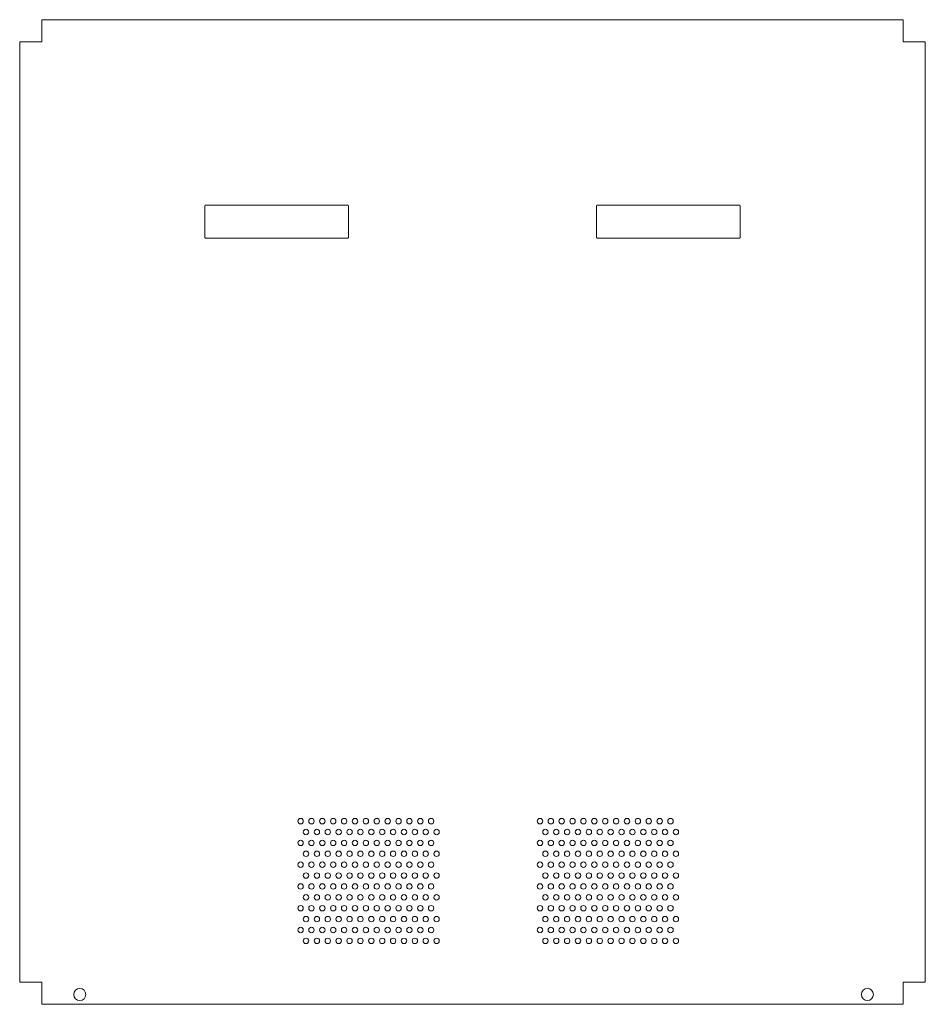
# Model space of a CAD drawing. Header units: millimetres. Extents: x -20 to 812, y 0 to 904.
import ezdxf

# ---------------------------------------------------------------- set-up
doc = ezdxf.new("R2010")
doc.units = ezdxf.units.MM
doc.linetypes.add('K5LT_THIN', pattern=[0])

msp = doc.modelspace()

# ---------------------------------------------------------------- linework, layer by layer
at = {"color": 7, "linetype": 'K5LT_THIN', "lineweight": 18}
msp.add_lwpolyline([(-20.24, 20.24), (-20.24, 884.24), (-2.24, 884.24), (0, 884.24), (0, 886.47), (0, 904.47), (792, 904.47), (792, 886.47), (792, 884.24), (794.24, 884.24), (812.24, 884.24), (812.24, 20.24), (794.24, 20.24), (792, 20.24), (792, 18), (792, 0), (0, 0), (0, 18), (0, 20.24), (-2.24, 20.24)], close=True, dxfattribs=at)
for points in [[(151, 703.74), (281, 703.74, 0.414214), (282, 704.74), (282, 733.24, 0.414214), (281, 734.24), (151, 734.24, 0.414214), (150, 733.24), (150, 704.74, 0.414214)], [(511, 703.74), (641, 703.74, 0.414214), (642, 704.74), (642, 733.24, 0.414214), (641, 734.24), (511, 734.24, 0.414214), (510, 733.24), (510, 704.74, 0.414214)], [(240.5, 168.24, 1), (235.5, 168.24, 1)], [(250.5, 168.24, 1), (245.5, 168.24, 1)], [(260.5, 168.24, 1), (255.5, 168.24, 1)], [(270.5, 168.24, 1), (265.5, 168.24, 1)], [(280.5, 168.24, 1), (275.5, 168.24, 1)], [(290.5, 168.24, 1), (285.5, 168.24, 1)], [(300.5, 168.24, 1), (295.5, 168.24, 1)], [(310.5, 168.24, 1), (305.5, 168.24, 1)], [(320.5, 168.24, 1), (315.5, 168.24, 1)], [(330.5, 168.24, 1), (325.5, 168.24, 1)], [(340.5, 168.24, 1), (335.5, 168.24, 1)], [(350.5, 168.24, 1), (345.5, 168.24, 1)], [(360.5, 168.24, 1), (355.5, 168.24, 1)], [(460.5, 168.24, 1), (455.5, 168.24, 1)], [(470.5, 168.24, 1), (465.5, 168.24, 1)], [(480.5, 168.24, 1), (475.5, 168.24, 1)], [(490.5, 168.24, 1), (485.5, 168.24, 1)], [(500.5, 168.24, 1), (495.5, 168.24, 1)], [(510.5, 168.24, 1), (505.5, 168.24, 1)], [(520.5, 168.24, 1), (515.5, 168.24, 1)], [(530.5, 168.24, 1), (525.5, 168.24, 1)], [(540.5, 168.24, 1), (535.5, 168.24, 1)], [(550.5, 168.24, 1), (545.5, 168.24, 1)], [(560.5, 168.24, 1), (555.5, 168.24, 1)], [(570.5, 168.24, 1), (565.5, 168.24, 1)], [(580.5, 168.24, 1), (575.5, 168.24, 1)], [(245.5, 158.24, 1), (240.5, 158.24, 1)], [(255.5, 158.24, 1), (250.5, 158.24, 1)], [(265.5, 158.24, 1), (260.5, 158.24, 1)], [(275.5, 158.24, 1), (270.5, 158.24, 1)], [(285.5, 158.24, 1), (280.5, 158.24, 1)], [(295.5, 158.24, 1), (290.5, 158.24, 1)], [(305.5, 158.24, 1), (300.5, 158.24, 1)], [(315.5, 158.24, 1), (310.5, 158.24, 1)], [(325.5, 158.24, 1), (320.5, 158.24, 1)], [(335.5, 158.24, 1), (330.5, 158.24, 1)], [(345.5, 158.24, 1), (340.5, 158.24, 1)], [(355.5, 158.24, 1), (350.5, 158.24, 1)], [(365.5, 158.24, 1), (360.5, 158.24, 1)], [(465.5, 158.24, 1), (460.5, 158.24, 1)], [(475.5, 158.24, 1), (470.5, 158.24, 1)], [(485.5, 158.24, 1), (480.5, 158.24, 1)], [(495.5, 158.24, 1), (490.5, 158.24, 1)], [(505.5, 158.24, 1), (500.5, 158.24, 1)], [(515.5, 158.24, 1), (510.5, 158.24, 1)], [(525.5, 158.24, 1), (520.5, 158.24, 1)], [(535.5, 158.24, 1), (530.5, 158.24, 1)], [(545.5, 158.24, 1), (540.5, 158.24, 1)], [(555.5, 158.24, 1), (550.5, 158.24, 1)], [(565.5, 158.24, 1), (560.5, 158.24, 1)], [(575.5, 158.24, 1), (570.5, 158.24, 1)], [(585.5, 158.24, 1), (580.5, 158.24, 1)], [(240.5, 148.24, 1), (235.5, 148.24, 1)], [(250.5, 148.24, 1), (245.5, 148.24, 1)], [(260.5, 148.24, 1), (255.5, 148.24, 1)], [(270.5, 148.24, 1), (265.5, 148.24, 1)], [(280.5, 148.24, 1), (275.5, 148.24, 1)], [(290.5, 148.24, 1), (285.5, 148.24, 1)], [(300.5, 148.24, 1), (295.5, 148.24, 1)], [(310.5, 148.24, 1), (305.5, 148.24, 1)], [(320.5, 148.24, 1), (315.5, 148.24, 1)], [(330.5, 148.24, 1), (325.5, 148.24, 1)], [(340.5, 148.24, 1), (335.5, 148.24, 1)], [(350.5, 148.24, 1), (345.5, 148.24, 1)], [(360.5, 148.24, 1), (355.5, 148.24, 1)], [(460.5, 148.24, 1), (455.5, 148.24, 1)], [(470.5, 148.24, 1), (465.5, 148.24, 1)], [(480.5, 148.24, 1), (475.5, 148.24, 1)], [(490.5, 148.24, 1), (485.5, 148.24, 1)], [(500.5, 148.24, 1), (495.5, 148.24, 1)], [(510.5, 148.24, 1), (505.5, 148.24, 1)], [(520.5, 148.24, 1), (515.5, 148.24, 1)], [(530.5, 148.24, 1), (525.5, 148.24, 1)], [(540.5, 148.24, 1), (535.5, 148.24, 1)], [(550.5, 148.24, 1), (545.5, 148.24, 1)], [(560.5, 148.24, 1), (555.5, 148.24, 1)], [(570.5, 148.24, 1), (565.5, 148.24, 1)], [(580.5, 148.24, 1), (575.5, 148.24, 1)], [(245.5, 138.24, 1), (240.5, 138.24, 1)], [(255.5, 138.24, 1), (250.5, 138.24, 1)], [(265.5, 138.24, 1), (260.5, 138.24, 1)], [(275.5, 138.24, 1), (270.5, 138.24, 1)], [(285.5, 138.24, 1), (280.5, 138.24, 1)], [(295.5, 138.24, 1), (290.5, 138.24, 1)], [(305.5, 138.24, 1), (300.5, 138.24, 1)], [(315.5, 138.24, 1), (310.5, 138.24, 1)], [(325.5, 138.24, 1), (320.5, 138.24, 1)], [(335.5, 138.24, 1), (330.5, 138.24, 1)], [(345.5, 138.24, 1), (340.5, 138.24, 1)], [(355.5, 138.24, 1), (350.5, 138.24, 1)], [(365.5, 138.24, 1), (360.5, 138.24, 1)], [(465.5, 138.24, 1), (460.5, 138.24, 1)], [(475.5, 138.24, 1), (470.5, 138.24, 1)], [(485.5, 138.24, 1), (480.5, 138.24, 1)], [(495.5, 138.24, 1), (490.5, 138.24, 1)], [(505.5, 138.24, 1), (500.5, 138.24, 1)], [(515.5, 138.24, 1), (510.5, 138.24, 1)], [(525.5, 138.24, 1), (520.5, 138.24, 1)], [(535.5, 138.24, 1), (530.5, 138.24, 1)], [(545.5, 138.24, 1), (540.5, 138.24, 1)], [(555.5, 138.24, 1), (550.5, 138.24, 1)], [(565.5, 138.24, 1), (560.5, 138.24, 1)], [(575.5, 138.24, 1), (570.5, 138.24, 1)], [(585.5, 138.24, 1), (580.5, 138.24, 1)], [(240.5, 128.24, 1), (235.5, 128.24, 1)], [(250.5, 128.24, 1), (245.5, 128.24, 1)], [(260.5, 128.24, 1), (255.5, 128.24, 1)], [(270.5, 128.24, 1), (265.5, 128.24, 1)], [(280.5, 128.24, 1), (275.5, 128.24, 1)], [(290.5, 128.24, 1), (285.5, 128.24, 1)], [(300.5, 128.24, 1), (295.5, 128.24, 1)], [(310.5, 128.24, 1), (305.5, 128.24, 1)], [(320.5, 128.24, 1), (315.5, 128.24, 1)], [(330.5, 128.24, 1), (325.5, 128.24, 1)], [(340.5, 128.24, 1), (335.5, 128.24, 1)], [(350.5, 128.24, 1), (345.5, 128.24, 1)], [(360.5, 128.24, 1), (355.5, 128.24, 1)], [(460.5, 128.24, 1), (455.5, 128.24, 1)], [(470.5, 128.24, 1), (465.5, 128.24, 1)], [(480.5, 128.24, 1), (475.5, 128.24, 1)], [(490.5, 128.24, 1), (485.5, 128.24, 1)], [(500.5, 128.24, 1), (495.5, 128.24, 1)], [(510.5, 128.24, 1), (505.5, 128.24, 1)], [(520.5, 128.24, 1), (515.5, 128.24, 1)], [(530.5, 128.24, 1), (525.5, 128.24, 1)], [(540.5, 128.24, 1), (535.5, 128.24, 1)], [(550.5, 128.24, 1), (545.5, 128.24, 1)], [(560.5, 128.24, 1), (555.5, 128.24, 1)], [(570.5, 128.24, 1), (565.5, 128.24, 1)], [(580.5, 128.24, 1), (575.5, 128.24, 1)], [(245.5, 118.24, 1), (240.5, 118.24, 1)], [(255.5, 118.24, 1), (250.5, 118.24, 1)], [(265.5, 118.24, 1), (260.5, 118.24, 1)], [(275.5, 118.24, 1), (270.5, 118.24, 1)], [(285.5, 118.24, 1), (280.5, 118.24, 1)], [(295.5, 118.24, 1), (290.5, 118.24, 1)], [(305.5, 118.24, 1), (300.5, 118.24, 1)], [(315.5, 118.24, 1), (310.5, 118.24, 1)], [(325.5, 118.24, 1), (320.5, 118.24, 1)], [(335.5, 118.24, 1), (330.5, 118.24, 1)], [(345.5, 118.24, 1), (340.5, 118.24, 1)], [(355.5, 118.24, 1), (350.5, 118.24, 1)], [(365.5, 118.24, 1), (360.5, 118.24, 1)], [(465.5, 118.24, 1), (460.5, 118.24, 1)], [(475.5, 118.24, 1), (470.5, 118.24, 1)], [(485.5, 118.24, 1), (480.5, 118.24, 1)], [(495.5, 118.24, 1), (490.5, 118.24, 1)], [(505.5, 118.24, 1), (500.5, 118.24, 1)], [(515.5, 118.24, 1), (510.5, 118.24, 1)], [(525.5, 118.24, 1), (520.5, 118.24, 1)], [(535.5, 118.24, 1), (530.5, 118.24, 1)], [(545.5, 118.24, 1), (540.5, 118.24, 1)], [(555.5, 118.24, 1), (550.5, 118.24, 1)], [(565.5, 118.24, 1), (560.5, 118.24, 1)], [(575.5, 118.24, 1), (570.5, 118.24, 1)], [(585.5, 118.24, 1), (580.5, 118.24, 1)], [(240.5, 108.24, 1), (235.5, 108.24, 1)], [(250.5, 108.24, 1), (245.5, 108.24, 1)], [(260.5, 108.24, 1), (255.5, 108.24, 1)], [(270.5, 108.24, 1), (265.5, 108.24, 1)], [(280.5, 108.24, 1), (275.5, 108.24, 1)], [(290.5, 108.24, 1), (285.5, 108.24, 1)], [(300.5, 108.24, 1), (295.5, 108.24, 1)], [(310.5, 108.24, 1), (305.5, 108.24, 1)], [(320.5, 108.24, 1), (315.5, 108.24, 1)], [(330.5, 108.24, 1), (325.5, 108.24, 1)], [(340.5, 108.24, 1), (335.5, 108.24, 1)], [(350.5, 108.24, 1), (345.5, 108.24, 1)], [(360.5, 108.24, 1), (355.5, 108.24, 1)], [(460.5, 108.24, 1), (455.5, 108.24, 1)], [(470.5, 108.24, 1), (465.5, 108.24, 1)], [(480.5, 108.24, 1), (475.5, 108.24, 1)], [(490.5, 108.24, 1), (485.5, 108.24, 1)], [(500.5, 108.24, 1), (495.5, 108.24, 1)], [(510.5, 108.24, 1), (505.5, 108.24, 1)], [(520.5, 108.24, 1), (515.5, 108.24, 1)], [(530.5, 108.24, 1), (525.5, 108.24, 1)], [(540.5, 108.24, 1), (535.5, 108.24, 1)], [(550.5, 108.24, 1), (545.5, 108.24, 1)], [(560.5, 108.24, 1), (555.5, 108.24, 1)], [(570.5, 108.24, 1), (565.5, 108.24, 1)], [(580.5, 108.24, 1), (575.5, 108.24, 1)], [(245.5, 98.24, 1), (240.5, 98.24, 1)], [(255.5, 98.24, 1), (250.5, 98.24, 1)], [(265.5, 98.24, 1), (260.5, 98.24, 1)], [(275.5, 98.24, 1), (270.5, 98.24, 1)], [(285.5, 98.24, 1), (280.5, 98.24, 1)], [(295.5, 98.24, 1), (290.5, 98.24, 1)], [(305.5, 98.24, 1), (300.5, 98.24, 1)], [(315.5, 98.24, 1), (310.5, 98.24, 1)], [(325.5, 98.24, 1), (320.5, 98.24, 1)], [(335.5, 98.24, 1), (330.5, 98.24, 1)], [(345.5, 98.24, 1), (340.5, 98.24, 1)], [(355.5, 98.24, 1), (350.5, 98.24, 1)], [(365.5, 98.24, 1), (360.5, 98.24, 1)], [(465.5, 98.24, 1), (460.5, 98.24, 1)], [(475.5, 98.24, 1), (470.5, 98.24, 1)], [(485.5, 98.24, 1), (480.5, 98.24, 1)], [(495.5, 98.24, 1), (490.5, 98.24, 1)], [(505.5, 98.24, 1), (500.5, 98.24, 1)], [(515.5, 98.24, 1), (510.5, 98.24, 1)], [(525.5, 98.24, 1), (520.5, 98.24, 1)], [(535.5, 98.24, 1), (530.5, 98.24, 1)], [(545.5, 98.24, 1), (540.5, 98.24, 1)], [(555.5, 98.24, 1), (550.5, 98.24, 1)], [(565.5, 98.24, 1), (560.5, 98.24, 1)], [(575.5, 98.24, 1), (570.5, 98.24, 1)], [(585.5, 98.24, 1), (580.5, 98.24, 1)], [(240.5, 88.24, 1), (235.5, 88.24, 1)], [(250.5, 88.24, 1), (245.5, 88.24, 1)], [(260.5, 88.24, 1), (255.5, 88.24, 1)], [(270.5, 88.24, 1), (265.5, 88.24, 1)], [(280.5, 88.24, 1), (275.5, 88.24, 1)], [(290.5, 88.24, 1), (285.5, 88.24, 1)], [(300.5, 88.24, 1), (295.5, 88.24, 1)], [(310.5, 88.24, 1), (305.5, 88.24, 1)], [(320.5, 88.24, 1), (315.5, 88.24, 1)], [(330.5, 88.24, 1), (325.5, 88.24, 1)], [(340.5, 88.24, 1), (335.5, 88.24, 1)], [(350.5, 88.24, 1), (345.5, 88.24, 1)], [(360.5, 88.24, 1), (355.5, 88.24, 1)], [(460.5, 88.24, 1), (455.5, 88.24, 1)], [(470.5, 88.24, 1), (465.5, 88.24, 1)], [(480.5, 88.24, 1), (475.5, 88.24, 1)], [(490.5, 88.24, 1), (485.5, 88.24, 1)], [(500.5, 88.24, 1), (495.5, 88.24, 1)], [(510.5, 88.24, 1), (505.5, 88.24, 1)], [(520.5, 88.24, 1), (515.5, 88.24, 1)], [(530.5, 88.24, 1), (525.5, 88.24, 1)], [(540.5, 88.24, 1), (535.5, 88.24, 1)], [(550.5, 88.24, 1), (545.5, 88.24, 1)], [(560.5, 88.24, 1), (555.5, 88.24, 1)], [(570.5, 88.24, 1), (565.5, 88.24, 1)], [(580.5, 88.24, 1), (575.5, 88.24, 1)], [(245.5, 78.24, 1), (240.5, 78.24, 1)], [(255.5, 78.24, 1), (250.5, 78.24, 1)], [(265.5, 78.24, 1), (260.5, 78.24, 1)], [(275.5, 78.24, 1), (270.5, 78.24, 1)], [(285.5, 78.24, 1), (280.5, 78.24, 1)], [(295.5, 78.24, 1), (290.5, 78.24, 1)], [(305.5, 78.24, 1), (300.5, 78.24, 1)], [(315.5, 78.24, 1), (310.5, 78.24, 1)], [(325.5, 78.24, 1), (320.5, 78.24, 1)], [(335.5, 78.24, 1), (330.5, 78.24, 1)], [(345.5, 78.24, 1), (340.5, 78.24, 1)], [(355.5, 78.24, 1), (350.5, 78.24, 1)], [(365.5, 78.24, 1), (360.5, 78.24, 1)], [(465.5, 78.24, 1), (460.5, 78.24, 1)], [(475.5, 78.24, 1), (470.5, 78.24, 1)], [(485.5, 78.24, 1), (480.5, 78.24, 1)], [(495.5, 78.24, 1), (490.5, 78.24, 1)], [(505.5, 78.24, 1), (500.5, 78.24, 1)], [(515.5, 78.24, 1), (510.5, 78.24, 1)], [(525.5, 78.24, 1), (520.5, 78.24, 1)], [(535.5, 78.24, 1), (530.5, 78.24, 1)], [(545.5, 78.24, 1), (540.5, 78.24, 1)], [(555.5, 78.24, 1), (550.5, 78.24, 1)], [(565.5, 78.24, 1), (560.5, 78.24, 1)], [(575.5, 78.24, 1), (570.5, 78.24, 1)], [(585.5, 78.24, 1), (580.5, 78.24, 1)], [(240.5, 68.24, 1), (235.5, 68.24, 1)], [(250.5, 68.24, 1), (245.5, 68.24, 1)], [(260.5, 68.24, 1), (255.5, 68.24, 1)], [(270.5, 68.24, 1), (265.5, 68.24, 1)], [(280.5, 68.24, 1), (275.5, 68.24, 1)], [(290.5, 68.24, 1), (285.5, 68.24, 1)], [(300.5, 68.24, 1), (295.5, 68.24, 1)], [(310.5, 68.24, 1), (305.5, 68.24, 1)], [(320.5, 68.24, 1), (315.5, 68.24, 1)], [(330.5, 68.24, 1), (325.5, 68.24, 1)], [(340.5, 68.24, 1), (335.5, 68.24, 1)], [(350.5, 68.24, 1), (345.5, 68.24, 1)], [(360.5, 68.24, 1), (355.5, 68.24, 1)], [(460.5, 68.24, 1), (455.5, 68.24, 1)], [(470.5, 68.24, 1), (465.5, 68.24, 1)], [(480.5, 68.24, 1), (475.5, 68.24, 1)], [(490.5, 68.24, 1), (485.5, 68.24, 1)], [(500.5, 68.24, 1), (495.5, 68.24, 1)], [(510.5, 68.24, 1), (505.5, 68.24, 1)], [(520.5, 68.24, 1), (515.5, 68.24, 1)], [(530.5, 68.24, 1), (525.5, 68.24, 1)], [(540.5, 68.24, 1), (535.5, 68.24, 1)], [(550.5, 68.24, 1), (545.5, 68.24, 1)], [(560.5, 68.24, 1), (555.5, 68.24, 1)], [(570.5, 68.24, 1), (565.5, 68.24, 1)], [(580.5, 68.24, 1), (575.5, 68.24, 1)], [(245.5, 58.24, 1), (240.5, 58.24, 1)], [(255.5, 58.24, 1), (250.5, 58.24, 1)], [(265.5, 58.24, 1), (260.5, 58.24, 1)], [(275.5, 58.24, 1), (270.5, 58.24, 1)], [(285.5, 58.24, 1), (280.5, 58.24, 1)], [(295.5, 58.24, 1), (290.5, 58.24, 1)], [(305.5, 58.24, 1), (300.5, 58.24, 1)], [(315.5, 58.24, 1), (310.5, 58.24, 1)], [(325.5, 58.24, 1), (320.5, 58.24, 1)], [(335.5, 58.24, 1), (330.5, 58.24, 1)], [(345.5, 58.24, 1), (340.5, 58.24, 1)], [(355.5, 58.24, 1), (350.5, 58.24, 1)], [(365.5, 58.24, 1), (360.5, 58.24, 1)], [(465.5, 58.24, 1), (460.5, 58.24, 1)], [(475.5, 58.24, 1), (470.5, 58.24, 1)], [(485.5, 58.24, 1), (480.5, 58.24, 1)], [(495.5, 58.24, 1), (490.5, 58.24, 1)], [(505.5, 58.24, 1), (500.5, 58.24, 1)], [(515.5, 58.24, 1), (510.5, 58.24, 1)], [(525.5, 58.24, 1), (520.5, 58.24, 1)], [(535.5, 58.24, 1), (530.5, 58.24, 1)], [(545.5, 58.24, 1), (540.5, 58.24, 1)], [(555.5, 58.24, 1), (550.5, 58.24, 1)], [(565.5, 58.24, 1), (560.5, 58.24, 1)], [(575.5, 58.24, 1), (570.5, 58.24, 1)], [(585.5, 58.24, 1), (580.5, 58.24, 1)], [(40.5, 9, 1), (29.5, 9, 1)], [(764.5, 9, 1), (753.5, 9, 1)]]:
    msp.add_lwpolyline(points, format="xyb", close=True, dxfattribs=at)

doc.saveas('drawing.dxf')
